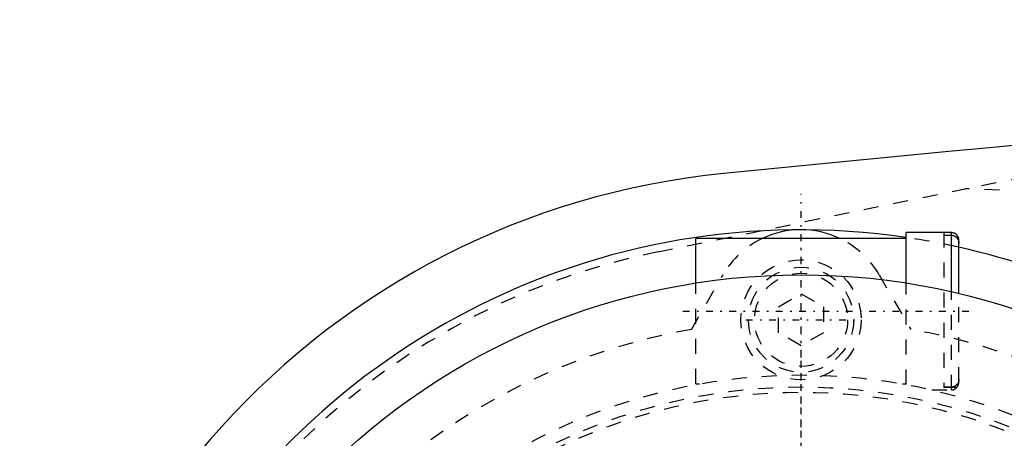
# Model space of a CAD drawing. Extents: x -702 to 174, y -90 to 90.
# Tile 3 of 14: x -702 to -636, y 34 to 62. Entities that reach past the tile are written whole.
import ezdxf

# ---------------------------------------------------------------- set-up
doc = ezdxf.new("R2010")
doc.units = 0
doc.linetypes.add('CENTER', pattern=[1.5, 0.45, -0.5, 0.05, -0.5])
doc.linetypes.add('DASHED', pattern=[2, 1, -1])
for name, color, linetype in [('AM_0', 7, 'CONTINUOUS'), ('AM_3', 7, 'DASHED'), ('AM_7', 7, 'CENTER')]:
    doc.layers.add(name, color=color, linetype=linetype)

msp = doc.modelspace()

# ---------------------------------------------------------------- linework, layer by layer
at = {"layer": 'AM_0', "color": 7, "linetype": 'CONTINUOUS'}
for p, q in [((-643, 47.425), (-657, 47.425)), ((-657, 44.453), (-657, 47.425)), ((-640.5, 47.825), (-643, 47.825)), ((-643, 44.453), (-643, 47.825)), ((-640.5, 47.81), (-640.5, 47.825)), ((-640, 47.81), (-640.5, 47.81)), ((-640, 43.876), (-640, 47.81)), ((-639.5, 43.759), (-639.5, 47.308))]:
    msp.add_line(p, q, dxfattribs=at)
msp.add_polyline3d([(-639.5, 47.308, 0), (-639.5, 47.312, 0), (-639.5, 47.319, 0), (-639.5, 47.326, 0), (-639.5, 47.329, 0), (-639.501, 47.333, 0), (-639.501, 47.34, 0), (-639.502, 47.347, 0), (-639.502, 47.354, 0), (-639.503, 47.362, 0), (-639.504, 47.369, 0), (-639.504, 47.373, 0), (-639.505, 47.376, 0), (-639.506, 47.384, 0), (-639.507, 47.391, 0), (-639.508, 47.398, 0), (-639.51, 47.406, 0), (-639.511, 47.413, 0), (-639.512, 47.417, 0), (-639.513, 47.42, 0), (-639.514, 47.428, 0), (-639.516, 47.435, 0), (-639.517, 47.439, 0), (-639.518, 47.442, 0), (-639.52, 47.449, 0), (-639.522, 47.456, 0), (-639.523, 47.46, 0), (-639.524, 47.463, 0), (-639.527, 47.47, 0), (-639.529, 47.477, 0), (-639.532, 47.484, 0), (-639.534, 47.49, 0), (-639.537, 47.497, 0), (-639.538, 47.5, 0), (-639.539, 47.503, 0), (-639.542, 47.509, 0), (-639.545, 47.516, 0), (-639.548, 47.522, 0), (-639.551, 47.529, 0), (-639.554, 47.535, 0), (-639.556, 47.539, 0), (-639.558, 47.542, 0), (-639.561, 47.548, 0), (-639.565, 47.555, 0), (-639.568, 47.561, 0), (-639.572, 47.568, 0), (-639.576, 47.574, 0), (-639.578, 47.577, 0), (-639.58, 47.58, 0), (-639.584, 47.587, 0), (-639.588, 47.593, 0), (-639.593, 47.599, 0), (-639.597, 47.605, 0), (-639.601, 47.611, 0), (-639.604, 47.614, 0), (-639.606, 47.617, 0), (-639.61, 47.623, 0), (-639.615, 47.628, 0), (-639.62, 47.634, 0), (-639.624, 47.639, 0), (-639.629, 47.645, 0), (-639.632, 47.647, 0), (-639.634, 47.65, 0), (-639.639, 47.655, 0), (-639.644, 47.66, 0), (-639.646, 47.663, 0), (-639.649, 47.665, 0), (-639.654, 47.67, 0), (-639.659, 47.675, 0), (-639.661, 47.677, 0), (-639.664, 47.68, 0), (-639.669, 47.684, 0), (-639.675, 47.689, 0), (-639.68, 47.694, 0), (-639.686, 47.698, 0), (-639.692, 47.703, 0), (-639.695, 47.705, 0), (-639.698, 47.708, 0), (-639.704, 47.712, 0), (-639.71, 47.716, 0), (-639.716, 47.721, 0), (-639.722, 47.725, 0), (-639.728, 47.729, 0), (-639.731, 47.731, 0), (-639.734, 47.733, 0), (-639.741, 47.737, 0), (-639.747, 47.741, 0), (-639.754, 47.745, 0), (-639.76, 47.748, 0), (-639.767, 47.752, 0), (-639.77, 47.753, 0), (-639.773, 47.755, 0), (-639.779, 47.758, 0), (-639.786, 47.761, 0), (-639.792, 47.764, 0), (-639.799, 47.767, 0), (-639.805, 47.77, 0), (-639.808, 47.771, 0), (-639.812, 47.773, 0), (-639.818, 47.775, 0), (-639.825, 47.778, 0), (-639.831, 47.78, 0), (-639.838, 47.783, 0), (-639.845, 47.785, 0), (-639.848, 47.786, 0), (-639.852, 47.787, 0), (-639.859, 47.789, 0), (-639.866, 47.791, 0), (-639.87, 47.792, 0), (-639.873, 47.793, 0), (-639.88, 47.795, 0), (-639.888, 47.797, 0), (-639.891, 47.798, 0), (-639.895, 47.799, 0), (-639.902, 47.8, 0), (-639.91, 47.801, 0), (-639.917, 47.803, 0), (-639.924, 47.804, 0), (-639.932, 47.805, 0), (-639.935, 47.806, 0), (-639.939, 47.806, 0), (-639.946, 47.807, 0), (-639.954, 47.808, 0), (-639.961, 47.808, 0), (-639.968, 47.809, 0), (-639.975, 47.809, 0), (-639.979, 47.809, 0), (-639.983, 47.809, 0), (-639.99, 47.81, 0), (-639.997, 47.81, 0), (-640, 47.81, 0)], dxfattribs=at)
msp.add_circle((-650, 0), 45, dxfattribs=at)
for centre, radius, start, end in [((-452.416, -1937.954), 2000, 90.389151, 95.817889), ((-650, 0), 52, 95.6838, 264.3162), ((-650, 0), 48, 81.61446, 295.74352), ((-650, 42), 6, 64.71128, 115.28872), ((-650, 0), 48, 64.25648, 77.36437)]:
    msp.add_arc(centre, radius, start, end, dxfattribs=at)
at = {"layer": 'AM_3', "color": 6, "linetype": 'DASHED'}
for p, q in [((-659.538, 46.532), (-623.705, 53.878)), ((-616.817, 49.925), (-639.073, 50.728)), ((-640.5, 47.81), (-640.5, 37.5)), ((-640.5, 47.635), (-640, 47.635)), ((-657.3, 41.361), (-655.194, 45.003)), ((-644.806, 45.003), (-642.7, 41.361)), ((-657, 37.725), (-657, 44.453)), ((-643, 37.68), (-643, 44.453)), ((-651.5, 42.866), (-650, 43.732)), ((-650, 43.732), (-648.5, 42.866)), ((-640, 37.325), (-640, 43.876)), ((-639.5, 37.842), (-639.5, 43.759)), ((-651.5, 41.134), (-651.5, 42.866)), ((-648.5, 42.866), (-648.5, 41.134)), ((-650, 40.268), (-651.5, 41.134)), ((-648.5, 41.134), (-650, 40.268)), ((-657, 37.725), (-656.755, 37.725)), ((-643.245, 37.725), (-643, 37.725)), ((-640, 37.515), (-640.5, 37.515)), ((-639.62, 37.5), (-640.5, 37.5)), ((-641.302, 37.325), (-640, 37.325))]:
    msp.add_line(p, q, dxfattribs=at)
for points in [[(-640, 47.635, 0), (-639.996, 47.635, 0), (-639.989, 47.635, 0), (-639.982, 47.635, 0), (-639.979, 47.634, 0), (-639.975, 47.634, 0), (-639.968, 47.634, 0), (-639.96, 47.633, 0), (-639.953, 47.633, 0), (-639.945, 47.632, 0), (-639.938, 47.631, 0), (-639.934, 47.63, 0), (-639.93, 47.63, 0), (-639.923, 47.629, 0), (-639.915, 47.627, 0), (-639.908, 47.626, 0), (-639.9, 47.624, 0), (-639.893, 47.623, 0), (-639.889, 47.622, 0), (-639.886, 47.621, 0), (-639.878, 47.619, 0), (-639.871, 47.617, 0), (-639.867, 47.616, 0), (-639.864, 47.615, 0), (-639.856, 47.613, 0), (-639.849, 47.611, 0), (-639.846, 47.61, 0), (-639.842, 47.608, 0), (-639.835, 47.606, 0), (-639.829, 47.603, 0), (-639.822, 47.601, 0), (-639.815, 47.598, 0), (-639.809, 47.595, 0), (-639.806, 47.594, 0), (-639.802, 47.593, 0), (-639.796, 47.59, 0), (-639.789, 47.587, 0), (-639.783, 47.583, 0), (-639.776, 47.58, 0), (-639.769, 47.576, 0), (-639.766, 47.575, 0), (-639.763, 47.573, 0), (-639.756, 47.569, 0), (-639.75, 47.565, 0), (-639.743, 47.561, 0), (-639.737, 47.557, 0), (-639.731, 47.553, 0), (-639.727, 47.551, 0), (-639.724, 47.549, 0), (-639.718, 47.544, 0), (-639.712, 47.54, 0), (-639.706, 47.535, 0), (-639.7, 47.531, 0), (-639.694, 47.526, 0), (-639.691, 47.524, 0), (-639.688, 47.521, 0), (-639.682, 47.516, 0), (-639.677, 47.512, 0), (-639.671, 47.507, 0), (-639.666, 47.502, 0), (-639.66, 47.497, 0), (-639.658, 47.494, 0), (-639.655, 47.492, 0), (-639.65, 47.487, 0), (-639.645, 47.482, 0), (-639.643, 47.479, 0), (-639.641, 47.477, 0), (-639.636, 47.471, 0), (-639.631, 47.466, 0), (-639.628, 47.463, 0), (-639.626, 47.46, 0), (-639.621, 47.455, 0), (-639.617, 47.449, 0), (-639.612, 47.443, 0), (-639.607, 47.437, 0), (-639.603, 47.431, 0), (-639.601, 47.428, 0), (-639.598, 47.425, 0), (-639.594, 47.418, 0), (-639.59, 47.412, 0), (-639.585, 47.406, 0), (-639.581, 47.399, 0), (-639.577, 47.393, 0), (-639.575, 47.39, 0), (-639.573, 47.386, 0), (-639.57, 47.38, 0), (-639.566, 47.373, 0), (-639.562, 47.367, 0), (-639.559, 47.36, 0), (-639.556, 47.353, 0), (-639.554, 47.35, 0), (-639.552, 47.347, 0), (-639.549, 47.34, 0), (-639.546, 47.333, 0), (-639.543, 47.327, 0), (-639.541, 47.32, 0), (-639.538, 47.314, 0), (-639.537, 47.31, 0), (-639.535, 47.307, 0), (-639.533, 47.3, 0), (-639.53, 47.294, 0), (-639.528, 47.287, 0), (-639.526, 47.28, 0), (-639.524, 47.273, 0), (-639.522, 47.269, 0), (-639.521, 47.265, 0), (-639.519, 47.258, 0), (-639.517, 47.251, 0), (-639.516, 47.247, 0), (-639.516, 47.243, 0), (-639.514, 47.236, 0), (-639.512, 47.229, 0), (-639.511, 47.225, 0), (-639.511, 47.221, 0), (-639.509, 47.214, 0), (-639.508, 47.206, 0), (-639.507, 47.199, 0), (-639.505, 47.191, 0), (-639.504, 47.184, 0), (-639.504, 47.18, 0), (-639.504, 47.176, 0), (-639.503, 47.169, 0), (-639.502, 47.161, 0), (-639.501, 47.154, 0), (-639.501, 47.146, 0), (-639.501, 47.139, 0), (-639.5, 47.135, 0), (-639.5, 47.132, 0), (-639.5, 47.125, 0), (-639.5, 47.118, 0), (-639.5, 47.114, 0)], [(-639.5, 38.036, 0), (-639.5, 38.032, 0), (-639.5, 38.025, 0), (-639.5, 38.018, 0), (-639.5, 38.015, 0), (-639.501, 38.011, 0), (-639.501, 38.004, 0), (-639.501, 37.996, 0), (-639.502, 37.989, 0), (-639.503, 37.981, 0), (-639.504, 37.974, 0), (-639.504, 37.97, 0), (-639.504, 37.966, 0), (-639.505, 37.959, 0), (-639.507, 37.951, 0), (-639.508, 37.944, 0), (-639.509, 37.936, 0), (-639.511, 37.929, 0), (-639.511, 37.925, 0), (-639.512, 37.921, 0), (-639.514, 37.914, 0), (-639.516, 37.907, 0), (-639.516, 37.903, 0), (-639.517, 37.899, 0), (-639.519, 37.892, 0), (-639.521, 37.885, 0), (-639.522, 37.881, 0), (-639.524, 37.877, 0), (-639.526, 37.87, 0), (-639.528, 37.863, 0), (-639.53, 37.856, 0), (-639.533, 37.85, 0), (-639.535, 37.843, 0), (-639.537, 37.84, 0), (-639.538, 37.836, 0), (-639.541, 37.83, 0), (-639.543, 37.823, 0), (-639.546, 37.817, 0), (-639.549, 37.81, 0), (-639.552, 37.803, 0), (-639.554, 37.8, 0), (-639.556, 37.797, 0), (-639.559, 37.79, 0), (-639.562, 37.783, 0), (-639.566, 37.777, 0), (-639.57, 37.77, 0), (-639.573, 37.764, 0), (-639.575, 37.76, 0), (-639.577, 37.757, 0), (-639.581, 37.751, 0), (-639.585, 37.744, 0), (-639.59, 37.738, 0), (-639.594, 37.732, 0), (-639.598, 37.725, 0), (-639.601, 37.722, 0), (-639.603, 37.719, 0), (-639.607, 37.713, 0), (-639.612, 37.707, 0), (-639.617, 37.701, 0), (-639.621, 37.695, 0), (-639.626, 37.69, 0), (-639.628, 37.687, 0), (-639.631, 37.684, 0), (-639.636, 37.679, 0), (-639.641, 37.673, 0), (-639.643, 37.671, 0), (-639.645, 37.668, 0), (-639.65, 37.663, 0), (-639.655, 37.658, 0), (-639.658, 37.656, 0), (-639.66, 37.653, 0), (-639.666, 37.648, 0), (-639.671, 37.643, 0), (-639.677, 37.638, 0), (-639.682, 37.634, 0), (-639.688, 37.629, 0), (-639.691, 37.626, 0), (-639.694, 37.624, 0), (-639.7, 37.619, 0), (-639.706, 37.615, 0), (-639.712, 37.61, 0), (-639.718, 37.606, 0), (-639.724, 37.601, 0), (-639.727, 37.599, 0), (-639.731, 37.597, 0), (-639.737, 37.593, 0), (-639.743, 37.589, 0), (-639.75, 37.585, 0), (-639.756, 37.581, 0), (-639.763, 37.577, 0), (-639.766, 37.575, 0), (-639.769, 37.574, 0), (-639.776, 37.57, 0), (-639.783, 37.567, 0), (-639.789, 37.563, 0), (-639.796, 37.56, 0), (-639.802, 37.557, 0), (-639.806, 37.556, 0), (-639.809, 37.555, 0), (-639.815, 37.552, 0), (-639.822, 37.549, 0), (-639.829, 37.547, 0), (-639.835, 37.544, 0), (-639.842, 37.542, 0), (-639.846, 37.54, 0), (-639.849, 37.539, 0), (-639.856, 37.537, 0), (-639.864, 37.535, 0), (-639.867, 37.534, 0), (-639.871, 37.533, 0), (-639.878, 37.531, 0), (-639.886, 37.529, 0), (-639.889, 37.528, 0), (-639.893, 37.527, 0), (-639.9, 37.526, 0), (-639.908, 37.524, 0), (-639.915, 37.523, 0), (-639.923, 37.521, 0), (-639.93, 37.52, 0), (-639.934, 37.52, 0), (-639.938, 37.519, 0), (-639.945, 37.518, 0), (-639.953, 37.517, 0), (-639.96, 37.517, 0), (-639.968, 37.516, 0), (-639.975, 37.516, 0), (-639.979, 37.516, 0), (-639.982, 37.515, 0), (-639.989, 37.515, 0), (-639.996, 37.515, 0), (-640, 37.515, 0)], [(-639.634, 37.5, 0), (-639.627, 37.508, 0), (-639.614, 37.523, 0), (-639.601, 37.54, 0), (-639.594, 37.549, 0), (-639.588, 37.557, 0), (-639.576, 37.575, 0), (-639.566, 37.594, 0), (-639.556, 37.612, 0), (-639.546, 37.631, 0), (-639.538, 37.649, 0), (-639.535, 37.658, 0), (-639.531, 37.668, 0), (-639.524, 37.687, 0), (-639.518, 37.707, 0), (-639.513, 37.728, 0), (-639.509, 37.749, 0), (-639.505, 37.77, 0), (-639.504, 37.78, 0), (-639.503, 37.791, 0), (-639.501, 37.812, 0), (-639.5, 37.832, 0), (-639.5, 37.842, 0)]]:
    msp.add_polyline3d(points, dxfattribs=at)
for centre, radius in [((-650, 42), 4), ((-650, 42), 3.5), ((-650, 42), 3.1), ((-650, 0), 38.325), ((-650, 0), 37.525), ((-650, 0), 37.175)]:
    msp.add_circle(centre, radius, dxfattribs=at)
for centre, radius, start, end in [((-650, 42), 6, 115.28872, 149.96797), ((-650, 42), 6, 30.03203, 64.71128), ((-650, 0), 48, 77.36437, 81.61446), ((-650, 0), 47.5, 101.58429, 171.67934), ((-650, 0), 42, 100.00939, 132.73211), ((-650, 0), 42, 66.44354, 79.99061), ((-640, 37.825), 0.5, 270, 319.4584)]:
    msp.add_arc(centre, radius, start, end, dxfattribs=at)
at = {"layer": 'AM_7', "color": 4, "linetype": 'CENTER'}
for p, q in [((-650, -50.4), (-650, 50.4)), ((-650, -47.25), (-650, 47.25)), ((-657.875, 42.575), (-638.625, 42.575)), ((-653.675, 42), (-646.325, 42)), ((-650, -40.241), (-650, 40.241))]:
    msp.add_line(p, q, dxfattribs=at)

doc.saveas('drawing.dxf')
